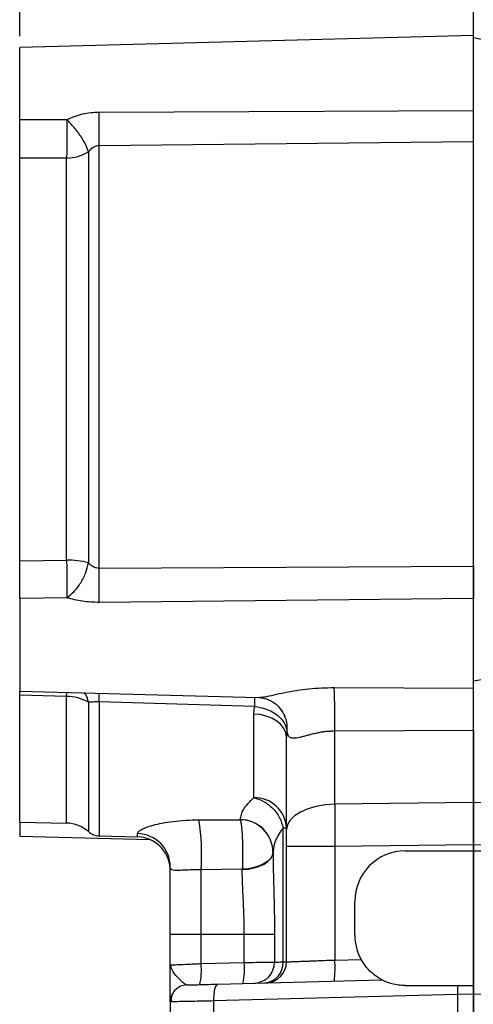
# Model space of a CAD drawing. Header units: inches. Extents: x 0.4 to 16.6, y 0.2 to 10.8.
# Tile 9 of 15: x 10.8 to 12.8, y 3.8 to 8.2. Entities that reach past the tile are written whole.
import ezdxf

# ---------------------------------------------------------------- set-up
doc = ezdxf.new("R2010")
doc.units = ezdxf.units.IN
doc.header["$MEASUREMENT"] = 0
doc.layers.add('SLD-0', color=7, linetype='Continuous', lineweight=25)
doc.styles.add('SLDTEXTSTYLE0', font='TXT', dxfattribs={"width": 0.75})
doc.dimstyles.new('SLDDIMSTYLE0', dxfattribs={"dimtxt": 0.145833, "dimasz": 0.13, "dimexe": 0, "dimexo": 0.0625, "dimgap": 0.036458, "dimtad": 0, "dimtih": 1, "dimtoh": 1, "dimdec": 1, "dimlfac": 1.65, "dimrnd": 1e-09, "dimzin": 12, "dimdsep": 46, "dimtxsty": 'SLDTEXTSTYLE0', "dimsah": 1, "dimcen": 0.09, "dimadec": 0, "dimazin": 3, "dimtfac": 1, "dimtdec": 1, "dimtofl": 0, "dimtmove": 0, "dimatfit": 3, "dimfxl": 0, "dimfrac": 2, "dimtolj": 1, "dimtzin": 12, "dimarcsym": 0})

# ---------------------------------------------------------------- blocks, each defined once
blk = doc.blocks.new('_D_4')
at = {"layer": 'SLD-0'}
for p, q in [((14.3659, 7.8772), (14.3659, 8.4944)), ((12.7971, 8.3694), (13.4918, 8.3694)), ((13.6639, 8.3694), (13.6195, 8.3694)), ((13.6195, 8.3694), (13.6195, 8.1377)), ((13.8794, 8.3694), (13.9237, 8.3694)), ((13.9237, 8.3694), (13.9237, 8.1377)), ((14.3659, 8.3694), (14.0514, 8.3694)), ((13.6195, 8.1377), (13.6639, 8.1377)), ((13.9237, 8.1377), (13.8794, 8.1377))]:
    blk.add_line(p, q, dxfattribs=at)
for points in [[(12.7971, 8.3694), (12.9271, 8.3494), (12.9271, 8.3894)], [(14.3659, 8.3694), (14.2359, 8.3894), (14.2359, 8.3494)]]:
    blk.add_solid(points, dxfattribs=at)
at = {"layer": 'SLD-0', "char_height": 0.14583, "attachment_point": 1, "style": 'SLDTEXTSTYLE0'}
for s, insert in [('2.6', (13.637, 8.587)), ('66', (13.6639, 8.3257))]:
    blk.add_mtext(s, dxfattribs=dict(at, insert=insert))
blk = doc.blocks.new('_D_5')
at = {"layer": 'SLD-0'}
for p, q in [((16.1544, 7.024), (16.1544, 9.2006)), ((12.7971, 9.0756), (14.3231, 9.0756)), ((14.4951, 9.0756), (14.4507, 9.0756)), ((14.4507, 9.0756), (14.4507, 8.8439)), ((14.8184, 9.0756), (14.8627, 9.0756)), ((14.8627, 9.0756), (14.8627, 8.8439)), ((16.1544, 9.0756), (14.9904, 9.0756)), ((14.4507, 8.8439), (14.4951, 8.8439)), ((14.8627, 8.8439), (14.8184, 8.8439))]:
    blk.add_line(p, q, dxfattribs=at)
for points in [[(12.7971, 9.0756), (12.9271, 9.0556), (12.9271, 9.0956)], [(16.1544, 9.0756), (16.0244, 9.0956), (16.0244, 9.0556)]]:
    blk.add_solid(points, dxfattribs=at)
at = {"layer": 'SLD-0', "char_height": 0.14583, "attachment_point": 1, "style": 'SLDTEXTSTYLE0'}
for s, insert in [('5.5', (14.5221, 9.2932)), ('141', (14.4951, 9.0319))]:
    blk.add_mtext(s, dxfattribs=dict(at, insert=insert))
blk = doc.blocks.new('_D_7')
at = {"layer": 'SLD-0'}
for p, q in [((10.7556, 8.1126), (10.7556, 8.6043)), ((10.7556, 8.4793), (11.5117, 8.4793)), ((11.6837, 8.4793), (11.6394, 8.4793)), ((11.6394, 8.4793), (11.6394, 8.2475)), ((11.8992, 8.4793), (11.9436, 8.4793)), ((11.9436, 8.4793), (11.9436, 8.2475)), ((12.7971, 8.4793), (12.0713, 8.4793)), ((11.6394, 8.2475), (11.6837, 8.2475)), ((11.9436, 8.2475), (11.8992, 8.2475))]:
    blk.add_line(p, q, dxfattribs=at)
for points in [[(10.7556, 8.4793), (10.8856, 8.4593), (10.8856, 8.4993)], [(12.7971, 8.4793), (12.6671, 8.4993), (12.6671, 8.4593)]]:
    blk.add_solid(points, dxfattribs=at)
at = {"layer": 'SLD-0', "char_height": 0.14583, "attachment_point": 1, "style": 'SLDTEXTSTYLE0'}
for s, insert in [('3.4', (11.6569, 8.6968)), ('86', (11.6837, 8.4355))]:
    blk.add_mtext(s, dxfattribs=dict(at, insert=insert))

msp = doc.modelspace()

# ---------------------------------------------------------------- linework, layer by layer
at = {"color": 7, "linetype": 'Continuous', "lineweight": 25}
for p, q in [((12.7971, 8.1161), (10.7556, 8.0626)), ((12.7971, 7.7783), (12.7971, 8.1161)), ((12.9513, 8.0725), (12.7971, 8.1053)), ((10.7556, 7.7391), (10.7556, 8.0626)), ((11.1133, 7.7719), (12.7971, 7.7783)), ((10.7556, 7.7391), (10.968, 7.738)), ((12.7971, 7.6373), (11.1133, 7.6203)), ((11.1133, 5.7227), (11.1133, 7.6203)), ((12.7971, 5.7317), (12.7971, 7.6373)), ((11.0649, 7.5937), (11.0649, 5.7464)), ((10.9667, 7.5651), (10.7556, 7.5652)), ((10.7556, 5.7554), (10.7556, 7.5652)), ((10.9667, 5.7583), (10.9667, 7.5651)), ((10.7556, 5.7554), (10.9667, 5.7583)), ((11.1133, 5.7227), (12.7971, 5.7317)), ((10.968, 5.5896), (10.7556, 5.5859)), ((10.7556, 5.5859), (10.7556, 5.1693)), ((12.7971, 5.586), (11.1133, 5.5681)), ((12.7971, 5.1833), (12.7971, 5.586)), ((12.9753, 5.2442), (12.7971, 5.2142)), ((12.1709, 5.186), (12.7971, 5.1833)), ((10.7556, 5.1693), (11.8294, 5.1411)), ((10.7556, 5.151), (10.7556, 5.1693)), ((10.7556, 5.151), (10.7556, 5.1693)), ((10.9667, 5.1454), (10.7556, 5.151)), ((10.7556, 4.5803), (10.7556, 5.151)), ((11.8294, 5.1414), (11.8358, 5.142)), ((11.8117, 5.1011), (11.1133, 5.1209)), ((11.8086, 5.0665), (11.8117, 5.1011)), ((11.8086, 4.691), (11.8086, 5.0665)), ((11.958, 4.9907), (11.9562, 4.9629)), ((11.9562, 4.5476), (11.9562, 4.9629)), ((12.7971, 4.9922), (12.1735, 4.9893)), ((12.1735, 4.6611), (12.1735, 4.9893)), ((12.7971, 4.9922), (12.7971, 4.6684)), ((12.7971, 4.6684), (12.1735, 4.6611)), ((13.4206, 4.6611), (12.7971, 4.6684)), ((12.7971, 4.6684), (12.7971, 4.4792)), ((10.7556, 4.5803), (10.9667, 4.5766)), ((10.7556, 4.5803), (10.7556, 4.5177)), ((11.5625, 4.5913), (11.748, 4.5918)), ((11.748, 4.5918), (11.748, 4.5921)), ((10.7556, 4.5177), (11.3417, 4.5023)), ((11.1133, 4.5191), (11.2859, 4.5145)), ((11.941, 3.953), (11.941, 4.5557)), ((11.941, 4.5557), (11.9562, 4.5557)), ((11.9562, 3.9531), (11.9562, 4.4719)), ((12.1735, 4.4719), (11.9562, 4.4719)), ((12.7971, 4.4792), (12.1735, 4.4719)), ((12.1735, 4.4719), (12.1735, 3.9612)), ((12.7971, 4.4792), (12.7971, 4.4521)), ((13.4206, 4.4719), (12.7971, 4.4792)), ((11.8956, 4.4483), (11.8956, 4.4458)), ((12.491, 4.4521), (12.7971, 4.4521)), ((12.7971, 4.4521), (13.1031, 4.4521)), ((11.4329, 4.3754), (11.4333, 4.3674)), ((11.7573, 4.3691), (11.5718, 4.3666)), ((11.5718, 4.0776), (11.5718, 4.3666)), ((11.7573, 4.3674), (11.7573, 4.3691)), ((12.2637, 4.0733), (12.2637, 4.2248)), ((11.4334, 4.0776), (11.5718, 4.0776)), ((11.4334, 3.9394), (11.4334, 4.0776)), ((11.5718, 4.0776), (11.7662, 4.0776)), ((11.5718, 3.9453), (11.5718, 4.0776)), ((11.7662, 4.0776), (11.9023, 4.0776)), ((11.7662, 3.9504), (11.7662, 4.0776)), ((11.9023, 4.0776), (11.9023, 3.9517)), ((11.4334, 3.9394), (11.4382, 3.9396)), ((11.4378, 3.9291), (11.4334, 3.9394)), ((11.4359, 3.9395), (11.4341, 3.9296)), ((11.5718, 3.9453), (11.7662, 3.9504)), ((12.1735, 3.9612), (12.2916, 3.9643)), ((11.6467, 3.8529), (12.3851, 3.8722)), ((12.7253, 3.8059), (11.6283, 3.7772)), ((12.491, 3.8461), (12.7274, 3.8461)), ((12.7971, 3.8072), (12.7253, 3.8059)), ((12.7253, 3.8059), (12.7253, 3.5794)), ((12.8689, 3.8059), (12.7971, 3.8072)), ((11.4334, 3.7735), (11.4334, 3.5794)), ((11.6283, 3.7772), (11.6283, 3.5794))]:
    msp.add_line(p, q, dxfattribs=at)
at = {"color": 8, "linetype": 'Continuous', "lineweight": 25}
for p, q in [((10.9667, 5.1454), (10.9672, 5.1637)), ((10.9667, 4.5766), (10.9667, 5.1454)), ((11.0649, 5.1197), (11.0649, 4.5382)), ((11.1133, 5.1209), (11.1133, 4.5191)), ((11.2859, 4.5145), (11.2859, 4.5295))]:
    msp.add_line(p, q, dxfattribs=at)
at = {"color": 7, "linetype": 'Continuous', "lineweight": 25, "flags": 128}
for points in [[(11.9562, 4.9629), (11.9534, 4.9828), (11.945, 5.0019), (11.9315, 5.0196), (11.9132, 5.0352), (11.8909, 5.0481), (11.8654, 5.0578), (11.8376, 5.064), (11.8086, 5.0665)], [(12.1735, 4.6611), (12.1306, 4.6581), (12.0896, 4.6511), (12.0521, 4.6403), (12.0193, 4.6262), (11.9924, 4.6092), (11.9725, 4.5899), (11.9603, 4.5692), (11.9562, 4.5476)], [(11.8956, 4.4479), (11.893, 4.4333), (11.8853, 4.4192), (11.8727, 4.4061), (11.8558, 4.3944), (11.835, 4.3846), (11.8111, 4.3769), (11.7849, 4.3717), (11.7573, 4.3691)], [(11.7573, 4.3674), (11.7849, 4.3701), (11.8111, 4.3753), (11.835, 4.3829), (11.8558, 4.3927), (11.8727, 4.4043), (11.8853, 4.4173), (11.893, 4.4313), (11.8956, 4.4458)], [(11.6467, 3.8529), (11.6428, 3.8514), (11.6391, 3.847), (11.6358, 3.84), (11.6329, 3.8305), (11.6307, 3.8191), (11.6291, 3.806), (11.6283, 3.7919), (11.6283, 3.7772)], [(11.5072, 3.8492), (11.4927, 3.8475), (11.4795, 3.8432)]]:
    msp.add_lwpolyline(points, dxfattribs=at)
at = {"color": 7, "linetype": 'Continuous', "lineweight": 25}
for centre, radius, start, end in [((7.0313, 7.6964), 4.0827, 358.9329, 1.0605), ((10.9666, 7.7483), 0.1832, 270.0167, 302.4251), ((10.9693, 5.3693), 0.389, 75.7789, 90.3832), ((6.8507, 5.6452), 4.2633, 358.9641, 1.0423), ((9.6679, 5.0541), 2.5064, 358.5184, 3.0161), ((10.9673, 4.9468), 0.1986, 60.5589, 90.1645), ((11.8128, 4.5475), 0.1437, 3.2854, 91.6476), ((10.964, 4.4251), 0.1515, 48.2919, 89), ((10.6252, 4.4402), 0.9494, 355.5511, 9.1571), ((11.748, 4.4445), 0.1476, 1.4615, 89.988), ((11.748, 4.4441), 0.1476, 1.4548, 89.9816), ((11.1153, 4.5948), 0.0758, 228.2919, 268.5), ((11.2826, 4.3787), 0.1508, 0.2346, 88.7493), ((11.2819, 4.3631), 0.1515, 4.4923, 88.5), ((12.491, 4.2248), 0.2273, 90, 180), ((12.491, 4.0733), 0.2273, 180, 208.6791), ((11.2958, 3.9147), 0.2776, 346.6906, 6.328), ((11.4903, 3.9198), 0.2776, 346.6906, 6.328), ((11.8085, 3.951), 0.0938, 271.9151, 0.4602), ((11.8512, 3.9481), 0.0899, 274.5821, 3.1031), ((11.8616, 3.9531), 0.0945, 271.5, 0), ((11.63, 3.9234), 0.5448, 354.0238, 3.977), ((11.5092, 3.7735), 0.0758, 150.5365, 180), ((12.9704, 3.813), 0.2453, 172.2635, 181.6685)]:
    msp.add_arc(centre, radius, start, end, dxfattribs=at)
at = {"color": 8, "linetype": 'Continuous', "lineweight": 25}
msp.add_arc((8.0547, 5.1925), 3.0594, 358.6582, 359.3894, dxfattribs=at)
at = {"color": 7, "linetype": 'Continuous', "lineweight": 25}
for points, knots in [([(10.968, 7.738), (10.9911, 7.7479), (11.0372, 7.7675), (11.0879, 7.7705), (11.1133, 7.7719)], [0, 0, 0, 0, 0.4999622, 1, 1, 1, 1]), ([(12.7971, 7.6373), (12.7971, 7.6465), (12.7971, 7.6681), (12.7971, 7.7122), (12.7971, 7.7517), (12.7971, 7.7734), (12.7971, 7.7783)], [0, 0, 0, 0, 0.246613, 0.575057, 0.903498, 1, 1, 1, 1]), ([(10.7556, 7.5652), (10.7556, 7.5778), (10.7556, 7.603), (10.7556, 7.6526), (10.7556, 7.6998), (10.7556, 7.7275), (10.7556, 7.7391)], [0, 0, 0, 0, 0.268628, 0.53726, 0.805824, 1, 1, 1, 1]), ([(10.968, 7.738), (10.9682, 7.7198), (10.9684, 7.6895), (10.9681, 7.6416), (10.9676, 7.5995), (10.967, 7.5764), (10.9667, 7.5651)], [0, 0, 0, 0, 0.30035, 0.499876, 0.756118, 1, 1, 1, 1]), ([(11.0649, 7.5937), (11.0615, 7.6035), (11.0545, 7.6237), (11.0313, 7.6625), (11.0015, 7.7027), (10.979, 7.7265), (10.968, 7.738)], [0, 0, 0, 0, 0.243136, 0.5, 0.756864, 1, 1, 1, 1]), ([(11.1133, 7.6203), (11.1085, 7.6199), (11.099, 7.6191), (11.0815, 7.6108), (11.0715, 7.6005), (11.0649, 7.5937)], [0, 0, 0, 0, 0.249707, 0.501478, 1, 1, 1, 1]), ([(10.7556, 5.5859), (10.7556, 5.5973), (10.7556, 5.6202), (10.7556, 5.668), (10.7556, 5.7149), (10.7556, 5.7434), (10.7556, 5.7554)], [0, 0, 0, 0, 0.268524, 0.537048, 0.80557, 1, 1, 1, 1]), ([(10.9667, 5.7583), (10.967, 5.7433), (10.9676, 5.7124), (10.9681, 5.6682), (10.9684, 5.6241), (10.9682, 5.6026), (10.968, 5.5896)], [0, 0, 0, 0, 0.243882, 0.500124, 0.699655, 1, 1, 1, 1]), ([(10.968, 5.5896), (10.979, 5.5981), (11.0015, 5.6156), (11.0313, 5.6557), (11.0545, 5.7014), (11.0615, 5.7316), (11.0649, 5.7464)], [0, 0, 0, 0, 0.243136, 0.5, 0.756864, 1, 1, 1, 1]), ([(11.0649, 5.7464), (11.0715, 5.7404), (11.0815, 5.7314), (11.0989, 5.7236), (11.1085, 5.723), (11.1133, 5.7227)], [0, 0, 0, 0, 0.497935, 0.748079, 1, 1, 1, 1]), ([(12.7971, 5.7317), (12.7971, 5.7193), (12.7971, 5.6903), (12.7971, 5.6428), (12.7971, 5.6069), (12.7971, 5.5898), (12.7971, 5.586)], [0, 0, 0, 0, 0.2466135, 0.5750573, 0.9034985, 1, 1, 1, 1]), ([(11.1133, 5.5681), (11.0879, 5.5689), (11.0372, 5.5706), (10.9911, 5.5833), (10.968, 5.5896)], [0, 0, 0, 0, 0.5003462, 1, 1, 1, 1]), ([(12.7971, 4.9922), (12.7971, 5.0078), (12.7971, 5.0389), (12.7971, 5.0912), (12.7971, 5.1402), (12.7971, 5.1695), (12.7971, 5.182), (12.7971, 5.1833)], [0, 0, 0, 0, 0.242512, 0.485027, 0.727517, 0.970141, 1, 1, 1, 1]), ([(11.8345, 5.1412), (11.8453, 5.1397), (11.8673, 5.1364), (11.9023, 5.1181), (11.9319, 5.0903), (11.943, 5.0677), (11.9485, 5.0565)], [0, 0, 0, 0, 0.239343, 0.492399, 0.749629, 1, 1, 1, 1]), ([(11.1133, 5.1209), (11.1085, 5.121), (11.099, 5.1213), (11.0815, 5.1203), (11.0715, 5.1199), (11.0649, 5.1197)], [0, 0, 0, 0, 0.249707, 0.501478, 1, 1, 1, 1]), ([(11.8117, 5.1011), (11.8298, 5.0978), (11.8674, 5.091), (11.9158, 5.0642), (11.9499, 5.0289), (11.9554, 5.0031), (11.958, 4.9907)], [0, 0, 0, 0, 0.2403389, 0.4999992, 0.7590534, 1, 1, 1, 1]), ([(12.1735, 4.9893), (12.1702, 4.9893), (12.1632, 4.9893), (12.1524, 4.9889), (12.141, 4.9881), (12.133, 4.9873), (12.1269, 4.9866), (12.1176, 4.9854), (12.1036, 4.9831), (12.0844, 4.9791), (12.0665, 4.9747), (12.0476, 4.9696), (12.0309, 4.965), (12.0101, 4.9597), (11.9932, 4.957), (11.9804, 4.9582), (11.9706, 4.962), (11.9622, 4.9714), (11.9595, 4.9841), (11.958, 4.9907)], [0, 0, 0, 0, 0.028244, 0.058482, 0.090715, 0.124945, 0.127001, 0.143021, 0.205735, 0.250235, 0.317925, 0.375183, 0.440326, 0.500376, 0.625382, 0.687218, 0.750037, 0.870001, 1, 1, 1, 1]), ([(11.748, 4.5921), (11.7508, 4.6072), (11.7565, 4.6373), (11.7912, 4.6731), (11.8086, 4.691)], [0, 0, 0, 0, 0.498336, 1, 1, 1, 1]), ([(11.8086, 4.691), (11.8238, 4.6863), (11.8549, 4.6766), (11.8962, 4.6439), (11.9278, 4.6021), (11.9367, 4.5708), (11.941, 4.5557)], [0, 0, 0, 0, 0.242744, 0.5, 0.757256, 1, 1, 1, 1]), ([(11.2859, 4.5295), (11.2865, 4.532), (11.2878, 4.5372), (11.3002, 4.5467), (11.3222, 4.557), (11.3545, 4.5675), (11.3965, 4.5771), (11.4465, 4.5848), (11.5025, 4.5901), (11.5425, 4.5909), (11.5625, 4.5913)], [0, 0, 0, 0, 0.120563, 0.242051, 0.363576, 0.487043, 0.612826, 0.740027, 0.869635, 1, 1, 1, 1]), ([(11.748, 4.5918), (11.7491, 4.5876), (11.7512, 4.5791), (11.754, 4.5577), (11.7563, 4.5312), (11.758, 4.5006), (11.7589, 4.4675), (11.7592, 4.4331), (11.7587, 4.3992), (11.7577, 4.379), (11.7573, 4.3691)], [0, 0, 0, 0, 0.1234062, 0.25, 0.3765938, 0.5, 0.6234062, 0.75, 0.8765938, 1, 1, 1, 1]), ([(11.941, 4.5557), (11.928, 4.5362), (11.902, 4.4974), (11.8977, 4.4646), (11.8956, 4.4483)], [0, 0, 0, 0, 0.501367, 1, 1, 1, 1]), ([(11.8956, 4.4458), (11.8959, 4.4165), (11.8965, 4.358), (11.8994, 4.2659), (11.9018, 4.1723), (11.9021, 4.1092), (11.9023, 4.0776)], [0, 0, 0, 0, 0.250448, 0.500961, 0.750123, 1, 1, 1, 1]), ([(11.4333, 4.3675), (11.4332, 4.3702), (11.433, 4.3755), (11.433, 4.3752), (11.433, 4.375)], [0, 0, 0, 0, 0.5205832, 1, 1, 1, 1]), ([(11.5718, 4.3666), (11.5599, 4.3666), (11.537, 4.3667), (11.5057, 4.3654), (11.4797, 4.364), (11.453, 4.3631), (11.4353, 4.3664), (11.4341, 4.375), (11.4334, 4.3793)], [0, 0, 0, 0, 0.129018, 0.250386, 0.379269, 0.500373, 0.749854, 1, 1, 1, 1]), ([(11.4334, 4.0776), (11.4334, 4.1059), (11.4334, 4.1634), (11.4334, 4.2455), (11.4334, 4.3205), (11.4334, 4.3598), (11.4334, 4.3793)], [0, 0, 0, 0, 0.246951, 0.5, 0.753049, 1, 1, 1, 1]), ([(11.7662, 4.0776), (11.7661, 4.0943), (11.7659, 4.1271), (11.7644, 4.1773), (11.7623, 4.227), (11.7598, 4.277), (11.7578, 4.3239), (11.7574, 4.3534), (11.7573, 4.3674)], [0, 0, 0, 0, 0.1643844, 0.3222432, 0.4983196, 0.665399, 0.8411599, 1, 1, 1, 1]), ([(11.4334, 3.7735), (11.4334, 3.7742), (11.4334, 3.7756), (11.4334, 3.7865), (11.4334, 3.803), (11.4334, 3.8268), (11.4334, 3.8587), (11.4334, 3.8977), (11.4334, 3.9254), (11.4334, 3.9394)], [0, 0, 0, 0, 0.124941, 0.250128, 0.372716, 0.500578, 0.66507, 0.83032, 1, 1, 1, 1]), ([(11.7662, 3.9504), (11.7846, 3.9506), (11.8174, 3.9509), (11.8588, 3.9513), (11.8894, 3.9516), (11.8981, 3.9517), (11.9023, 3.9517)], [0, 0, 0, 0, 0.280923, 0.499958, 0.757431, 1, 1, 1, 1]), ([(11.9023, 3.9517), (11.9066, 3.9519), (11.9153, 3.9521), (11.9324, 3.9527), (11.941, 3.953)], [0, 0, 0, 0, 0.496248, 1, 1, 1, 1]), ([(11.941, 3.953), (11.9454, 3.953), (11.9542, 3.9531), (11.9555, 3.9531), (11.9562, 3.9531)], [0, 0, 0, 0, 0.504309, 1, 1, 1, 1]), ([(11.9562, 3.9531), (11.9569, 3.9531), (11.9584, 3.9532), (11.9707, 3.9537), (11.9905, 3.9544), (12.0132, 3.9552), (12.0344, 3.956), (12.0517, 3.9567), (12.0712, 3.9574), (12.0961, 3.9583), (12.1301, 3.9596), (12.1578, 3.9606), (12.1735, 3.9612)], [0, 0, 0, 0, 0.120101, 0.243423, 0.369968, 0.499743, 0.560041, 0.623423, 0.689889, 0.759437, 0.863804, 1, 1, 1, 1]), ([(12.3851, 3.8722), (12.3845, 3.8726), (12.3829, 3.8734), (12.3688, 3.8812), (12.3453, 3.8978), (12.3159, 3.9256), (12.2996, 3.9515), (12.2916, 3.9643)], [0, 0, 0, 0, 0.1010684, 0.2398809, 0.4839921, 0.746038, 1, 1, 1, 1]), ([(11.5072, 3.8492), (11.5091, 3.8493), (11.5129, 3.8494), (11.5435, 3.8502), (11.5891, 3.8514), (11.6279, 3.8524), (11.6467, 3.8529)], [0, 0, 0, 0, 0.243268, 0.499953, 0.756665, 1, 1, 1, 1]), ([(12.491, 3.8461), (12.4701, 3.8478), (12.4383, 3.8504), (12.4059, 3.8623), (12.3912, 3.8691), (12.3857, 3.872), (12.3852, 3.8722), (12.3851, 3.8722)], [0, 0, 0, 0, 0.437339, 0.667102, 0.837046, 0.950512, 1, 1, 1, 1]), ([(11.4799, 3.8434), (11.4732, 3.8398), (11.4596, 3.8327), (11.4453, 3.815), (11.4369, 3.7947), (11.4369, 3.7805), (11.437, 3.7736)], [0, 0, 0, 0, 0.250666, 0.507467, 0.760157, 1, 1, 1, 1]), ([(12.7274, 3.8461), (12.7345, 3.8461), (12.7494, 3.8461), (12.7727, 3.8461), (12.7889, 3.8461), (12.7971, 3.8461)], [0, 0, 0, 0, 0.311383, 0.654131, 1, 1, 1, 1]), ([(12.7971, 3.8461), (12.7971, 3.8397), (12.7971, 3.8275), (12.7971, 3.8138), (12.7971, 3.8072)], [0, 0, 0, 0, 0.517869, 1, 1, 1, 1]), ([(11.6283, 3.7772), (11.613, 3.7769), (11.5834, 3.7763), (11.5486, 3.7757), (11.5227, 3.7752), (11.5037, 3.7748), (11.474, 3.7743), (11.4414, 3.7737), (11.436, 3.7736), (11.4334, 3.7735)], [0, 0, 0, 0, 0.140209, 0.270412, 0.3517, 0.42853, 0.500902, 0.754988, 1, 1, 1, 1])]:
    msp.add_open_spline(points, degree=3, knots=knots, dxfattribs=at)
at = {"color": 8, "linetype": 'Continuous', "lineweight": 25}
for points, knots in [([(11.8358, 5.142), (11.8427, 5.1425), (11.8592, 5.1437), (11.8994, 5.1531), (11.9645, 5.1668), (12.0562, 5.1827), (12.1327, 5.1849), (12.1709, 5.186)], [0, 0, 0, 0, 0.108768, 0.25732, 0.405863, 0.703013, 1, 1, 1, 1]), ([(11.0649, 5.1197), (11.062, 5.1329), (11.0583, 5.1499), (11.0487, 5.1595), (11.0465, 5.1617)], [0, 0, 0, 0, 0.774028, 1, 1, 1, 1]), ([(11.8124, 5.1416), (11.8123, 5.1373), (11.8123, 5.128), (11.8119, 5.1105), (11.8117, 5.1011)], [0, 0, 0, 0, 0.460408, 1, 1, 1, 1]), ([(11.9479, 5.0565), (11.9489, 5.0544), (11.9545, 5.0431), (11.9587, 5.0207), (11.9582, 5.0006), (11.958, 4.9907)], [0, 0, 0, 0, 0.107457, 0.558404, 1, 1, 1, 1]), ([(11.4382, 3.9396), (11.4394, 3.9397), (11.4431, 3.9398), (11.4696, 3.9409), (11.5052, 3.9425), (11.5398, 3.944), (11.5607, 3.9448), (11.5718, 3.9453)], [0, 0, 0, 0, 0.143084, 0.432629, 0.680036, 0.831059, 1, 1, 1, 1]), ([(11.5072, 3.8492), (11.5031, 3.851), (11.4941, 3.8547), (11.4718, 3.8791), (11.4451, 3.9047), (11.4401, 3.9215), (11.4378, 3.9291)], [0, 0, 0, 0, 0.205845, 0.44814, 0.748843, 1, 1, 1, 1])]:
    msp.add_open_spline(points, degree=3, knots=knots, dxfattribs=at)
at = {"color": 7, "linetype": 'Continuous', "lineweight": 25}
for points in [[(12.1735, 4.6611), (12.1734, 4.6313), (12.173, 4.5715), (12.1734, 4.5051), (12.1735, 4.4719)], [(11.9562, 4.4719), (11.9562, 4.4852), (11.9562, 4.5118), (11.9562, 4.5356), (11.9562, 4.5476)]]:
    msp.add_open_spline(points, degree=3, dxfattribs=at)
at = {"layer": 'SLD-0'}
for p, q in [((12.7971, 3.1857), (12.7971, 9.2899)), ((12.7971, 4.4521), (12.7971, 3.1857))]:
    msp.add_line(p, q, dxfattribs=at)

# ---------------------------------------------------------------- dimensions: what is measured, and where the dimension line sits
for base, p1, p2, picture, middle in [((12.7971, 9.0756), (16.1544, 6.974), (12.7971, 9.2899), '_D_5', (14.6567, 9.0756)), ((10.7556, 8.4793), (12.7971, 9.2899), (10.7556, 8.0626), '_D_7', (11.7915, 8.4793)), ((14.3659, 8.3694), (12.7971, 9.2899), (14.3659, 7.8272), '_D_4', (13.7716, 8.3694))]:
    dim = msp.add_linear_dim(base=base, p1=p1, p2=p2, dimstyle='SLDDIMSTYLE0', dxfattribs=at)
    dim.commit()
    dim.dimension.update_dxf_attribs({"geometry": picture, "text_midpoint": middle, "dimtype": 160})

doc.saveas('drawing.dxf')
